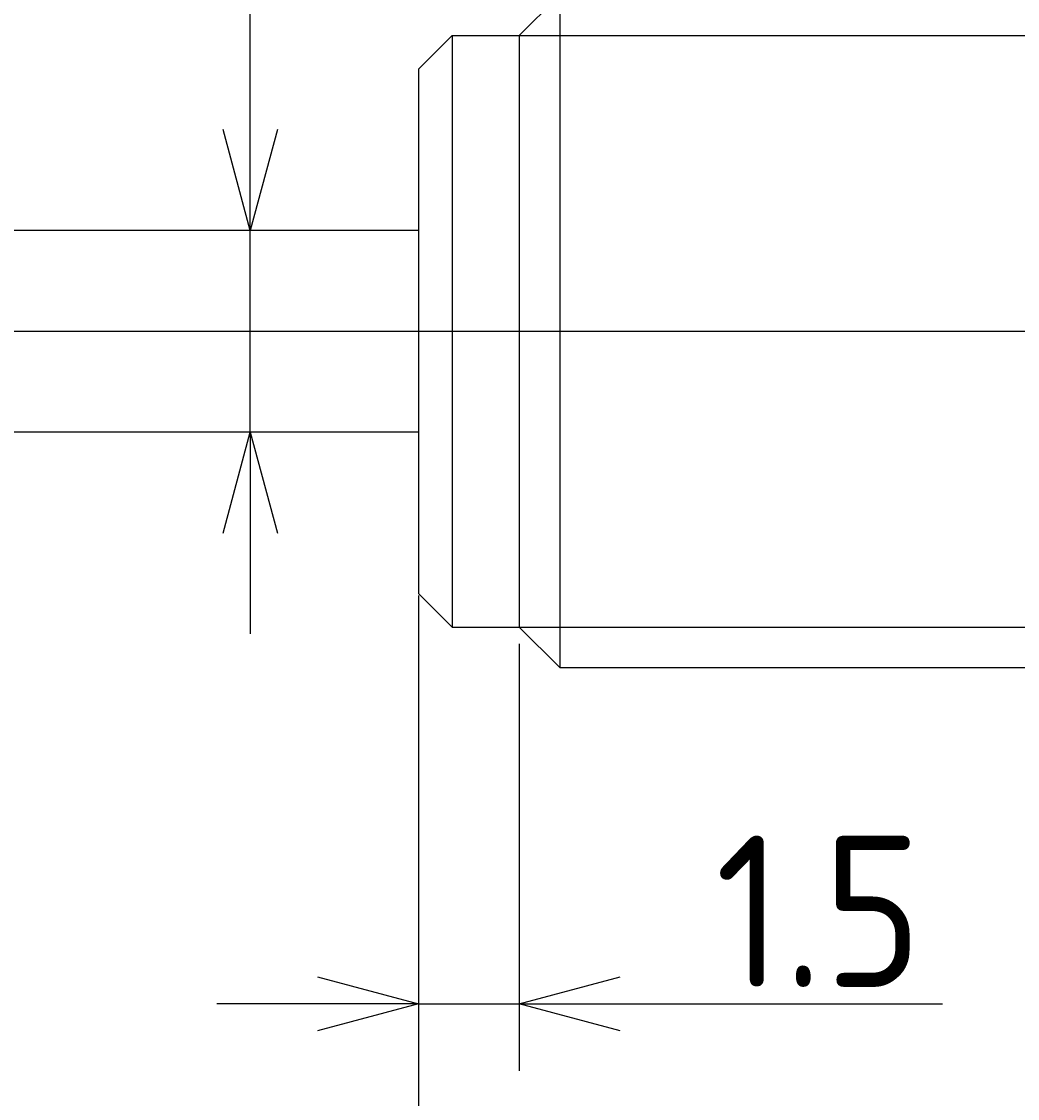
# Model space of a CAD drawing. Extents: x 147 to 284, y 124 to 184.
# Tile 4 of 7: x 237 to 251, y 156 to 172. Entities that reach past the tile are written whole.
import ezdxf

# ---------------------------------------------------------------- set-up
doc = ezdxf.new("R2010")
doc.units = 0
doc.linetypes.add('CENTER', pattern=[50.8, 31.75, -6.35, 6.35, -6.35])
doc.layers.get('0').update_dxf_attribs({"linetype": 'CONTINUOUS'})
doc.layers.get('DEFPOINTS').update_dxf_attribs({"linetype": 'CONTINUOUS'})
for name, color, linetype in [('図形', 7, 'CONTINUOUS'), ('図枠', 7, 'CONTINUOUS'), ('寸法_文字', 3, 'CONTINUOUS')]:
    doc.layers.add(name, color=color, linetype=linetype)
doc.styles.add('DIMENSION', font='isocp.shx', dxfattribs={"bigfont": 'bigfont.shx'})
doc.dimstyles.get("Standard").update_dxf_attribs({"dimtxt": 0.18, "dimasz": 0.18, "dimexe": 0.18, "dimexo": 0.0625, "dimgap": 0.09, "dimtad": 0, "dimtih": 1, "dimtoh": 1, "dimzin": 0, "dimcen": 0.09, "dimazin": 3, "dimtfac": 1, "dimtofl": 0, "dimtmove": 0, "dimatfit": 3})

# ---------------------------------------------------------------- blocks, each defined once
blk = doc.blocks.new('_OPEN30')
at = {"color": 0, "linetype": 'BYBLOCK'}
for p, q in [((-1, 0.268), (0, 0)), ((0, 0), (-1, -0.268)), ((0, 0), (-1, 0))]:
    blk.add_line(p, q, dxfattribs=at)
blk = doc.blocks.new('*U10')
at = {"layer": '寸法_文字', "color": 3, "style": 'DIMENSION'}
blk.add_text('40', height=2.25, dxfattribs=at).set_placement((260.812, 147.75))
blk = doc.blocks.new('*D9')
at = {"layer": 'DEFPOINTS', "color": 0}
for p in [(242.5, 163.6), (282.5, 163.2), (242.5, 147.5)]:
    blk.add_point(p, dxfattribs=at)
at = {"layer": '寸法_文字', "color": 3}
for p, q in [((242.5, 163.35), (242.5, 146.5)), ((282.5, 162.95), (282.5, 146.5)), ((281, 147.5), (244, 147.5))]:
    blk.add_line(p, q, dxfattribs=at)
at = {"layer": '図形'}
blk.add_blockref('*U10', (0, 0), dxfattribs=at)
at = {"layer": '寸法_文字', "color": 3, "xscale": 1.5, "yscale": 1.5, "zscale": 1.5, "rotation": 180}
blk.add_blockref('_OPEN30', (242.5, 147.5), dxfattribs=at)
at = {"layer": '寸法_文字', "color": 3, "xscale": 1.5, "yscale": 1.5, "zscale": 1.5}
blk.add_blockref('_OPEN30', (282.5, 147.5), dxfattribs=at)
blk = doc.blocks.new('*U12')
at = {"layer": '寸法_文字', "color": 3, "style": 'DIMENSION'}
blk.add_text('8', height=2.25, dxfattribs=at).set_placement((237.7125, 147.75))
blk = doc.blocks.new('*D11')
at = {"layer": 'DEFPOINTS', "color": 0}
for p in [(234.5, 164.5), (242.5, 163.6), (234.5, 147.5)]:
    blk.add_point(p, dxfattribs=at)
at = {"layer": '寸法_文字', "color": 3}
for p, q in [((234.5, 164.25), (234.5, 146.5)), ((242.5, 163.35), (242.5, 146.5)), ((241, 147.5), (236, 147.5))]:
    blk.add_line(p, q, dxfattribs=at)
at = {"layer": '図形'}
blk.add_blockref('*U12', (0, 0), dxfattribs=at)
at = {"layer": '寸法_文字', "color": 3, "xscale": 1.5, "yscale": 1.5, "zscale": 1.5, "rotation": 180}
blk.add_blockref('_OPEN30', (234.5, 147.5), dxfattribs=at)
at = {"layer": '寸法_文字', "color": 3, "xscale": 1.5, "yscale": 1.5, "zscale": 1.5}
blk.add_blockref('_OPEN30', (242.5, 147.5), dxfattribs=at)
blk = doc.blocks.new('*U62')
at = {"layer": '寸法_文字', "color": 0, "style": 'DIMENSION'}
blk.add_text('(34.5)', height=2, dxfattribs=at).set_placement((257.944, 153.097))
blk = doc.blocks.new('*D61')
at = {"layer": 'DEFPOINTS', "color": 0}
for p in [(242.5, 163.6), (277, 163.1), (242.5, 152.5)]:
    blk.add_point(p, dxfattribs=at)
at = {"layer": '寸法_文字', "color": 0}
for p, q in [((242.5, 163.56875), (242.5, 152.41)), ((277, 163.06875), (277, 152.41)), ((275.5, 152.5), (244, 152.5))]:
    blk.add_line(p, q, dxfattribs=at)
at = {"layer": '図枠'}
blk.add_blockref('*U62', (0, 0), dxfattribs=at)
at = {"layer": '寸法_文字', "color": 0, "xscale": 1.5, "yscale": 1.5, "zscale": 1.5, "rotation": 180}
blk.add_blockref('_OPEN30', (242.5, 152.5), dxfattribs=at)
at = {"layer": '寸法_文字', "color": 0, "xscale": 1.5, "yscale": 1.5, "zscale": 1.5}
blk.add_blockref('_OPEN30', (277, 152.5), dxfattribs=at)
blk = doc.blocks.new('*U20')
at = {"layer": '寸法_文字', "color": 3, "style": 'DIMENSION'}
blk.add_text('1.5', height=2.25, dxfattribs=at).set_placement((246.9125, 157.75))
blk = doc.blocks.new('*D19')
at = {"layer": 'DEFPOINTS', "color": 0}
for p in [(242.5, 163.6), (244, 163.1), (244, 157.5)]:
    blk.add_point(p, dxfattribs=at)
at = {"layer": '寸法_文字', "color": 3}
for p, q in [((242.5, 163.35), (242.5, 156.5)), ((244, 162.85), (244, 156.5)), ((241, 157.5), (239.5, 157.5)), ((242.5, 157.5), (244, 157.5)), ((245.5, 157.5), (250.293, 157.5))]:
    blk.add_line(p, q, dxfattribs=at)
at = {"layer": '図形'}
blk.add_blockref('*U20', (0, 0), dxfattribs=at)
at = {"layer": '寸法_文字', "color": 3, "xscale": 1.5, "yscale": 1.5, "zscale": 1.5}
blk.add_blockref('_OPEN30', (242.5, 157.5), dxfattribs=at)
at = {"layer": '寸法_文字', "color": 3, "xscale": 1.5, "yscale": 1.5, "zscale": 1.5, "rotation": 180}
blk.add_blockref('_OPEN30', (244, 157.5), dxfattribs=at)
blk = doc.blocks.new('*D69')
at = {"layer": 'DEFPOINTS', "color": 0}
for p in [(227, 165.5), (282.5, 163.2), (282.5, 142.5)]:
    blk.add_point(p, dxfattribs=at)
at = {"layer": '寸法_文字', "color": 3}
for p, q in [((227, 165.247), (227, 141.489)), ((282.5, 162.947), (282.5, 141.489)), ((228.516, 142.5), (280.984, 142.5))]:
    blk.add_line(p, q, dxfattribs=at)
at = {"layer": '寸法_文字', "color": 3, "xscale": 1.515784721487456, "yscale": 1.515784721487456, "zscale": 1.515784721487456, "rotation": 180}
blk.add_blockref('_OPEN30', (227, 142.5), dxfattribs=at)
at = {"layer": '寸法_文字', "color": 3, "xscale": 1.515784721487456, "yscale": 1.515784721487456, "zscale": 1.515784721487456}
blk.add_blockref('_OPEN30', (282.5, 142.5), dxfattribs=at)
at = {"layer": '寸法_文字', "color": 3, "style": 'DIMENSION'}
blk.add_text('(55.5)', height=2.2737, dxfattribs=at).set_placement((252.83, 140.227))
blk = doc.blocks.new('*U30')
at = {"layer": '寸法_文字', "color": 3, "style": 'DIMENSION'}
blk.add_text('∅3', height=2.25, rotation=90, dxfattribs=at).set_placement((239.75, 175.653))
blk = doc.blocks.new('*D29')
at = {"layer": 'DEFPOINTS', "color": 0}
for p in [(238.5, 169), (240, 169), (238.5, 166)]:
    blk.add_point(p, dxfattribs=at)
at = {"layer": '寸法_文字', "color": 3}
for p, q in [((240, 170.5), (240, 179.259)), ((240, 166), (240, 169)), ((240, 164.5), (240, 163))]:
    blk.add_line(p, q, dxfattribs=at)
at = {"layer": '図形'}
blk.add_blockref('*U30', (0, 0), dxfattribs=at)
at = {"layer": '寸法_文字', "color": 3, "xscale": 1.5, "yscale": 1.5, "zscale": 1.5}
for p, rotation in [((240, 169), 270), ((240, 166), 90)]:
    blk.add_blockref('_OPEN30', p, dxfattribs=dict(at, rotation=rotation))

msp = doc.modelspace()

# ---------------------------------------------------------------- linework, layer by layer
at = {"layer": '図形'}
for p, q in [((244, 171.9), (244.6, 172.5)), ((244.6, 172.5), (244.6, 162.5)), ((242.5, 171.4), (243, 171.9)), ((243, 171.9), (243, 163.1)), ((243, 171.9), (244, 171.9)), ((244, 171.9), (244, 163.1)), ((242.5, 171.4), (242.5, 163.6)), ((242.5, 169), (234.5, 169)), ((242.5, 166), (234.5, 166)), ((242.5, 163.6), (243, 163.1)), ((243, 163.1), (244, 163.1)), ((244, 163.1), (244.6, 162.5)), ((244.604, 162.5), (276.4, 162.5))]:
    msp.add_line(p, q, dxfattribs=at)
at = {"layer": '図形', "color": 3}
for p, q in [((244, 171.9), (277, 171.9)), ((244, 163.1), (277, 163.1))]:
    msp.add_line(p, q, dxfattribs=at)
at = {"layer": '図形', "color": 3, "linetype": 'CENTER'}
msp.add_line((226.5, 167.5), (283.614, 167.5), dxfattribs=at)

# ---------------------------------------------------------------- dimensions: what is measured, and where the dimension line sits
at = {"layer": '寸法_文字'}
dim = msp.add_linear_dim(base=(240, 169), p1=(238.5, 166), p2=(238.5, 169), angle=90, text='%%c<>', dimstyle='Standard', override={"dimscale": 0.5, "dimse1": 1, "dimse2": 1}, dxfattribs=at)
dim.commit()
dim.dimension.update_dxf_attribs({"geometry": '*D29', "text_midpoint": (240, 177.5), "dimtype": 128})
for base, p1, p2, override, picture, middle in [((282.5, 142.5), (227, 165.5), (282.5, 163.2), {"dimscale": 0.505262, "dimblk1": 'OPEN30', "dimblk2": 'OPEN30', "dimsah": 1}, '*D69', (257.377, 144.251)), ((242.5, 152.5), (277, 163.1), (242.5, 163.6), {"dimscale": 0.5, "dimtxt": 4, "dimasz": 3, "dimdec": 1, "dimblk1": 'OPEN30', "dimblk2": 'OPEN30', "dimsah": 1}, '*D61', (261.244, 154.047))]:
    dim = msp.add_linear_dim(base=base, p1=p1, p2=p2, text='(<>)', dimstyle='Standard', override=override, dxfattribs=at)
    dim.commit()
    dim.dimension.update_dxf_attribs({"geometry": picture, "text_midpoint": middle, "dimtype": 128})
for base, p1, p2, picture, middle in [((234.5, 147.5), (242.5, 163.6), (234.5, 164.5), '*D11', (238.5, 147.5)), ((244, 157.5), (242.5, 163.6), (244, 163.1), '*D19', (248.647, 157.5)), ((242.5, 147.5), (282.5, 163.2), (242.5, 163.6), '*D9', (262.5, 147.5))]:
    dim = msp.add_linear_dim(base=base, p1=p1, p2=p2, dimstyle='Standard', override={"dimscale": 0.5}, dxfattribs=at)
    dim.commit()
    dim.dimension.update_dxf_attribs({"geometry": picture, "text_midpoint": middle, "dimtype": 128})

doc.saveas('drawing.dxf')
